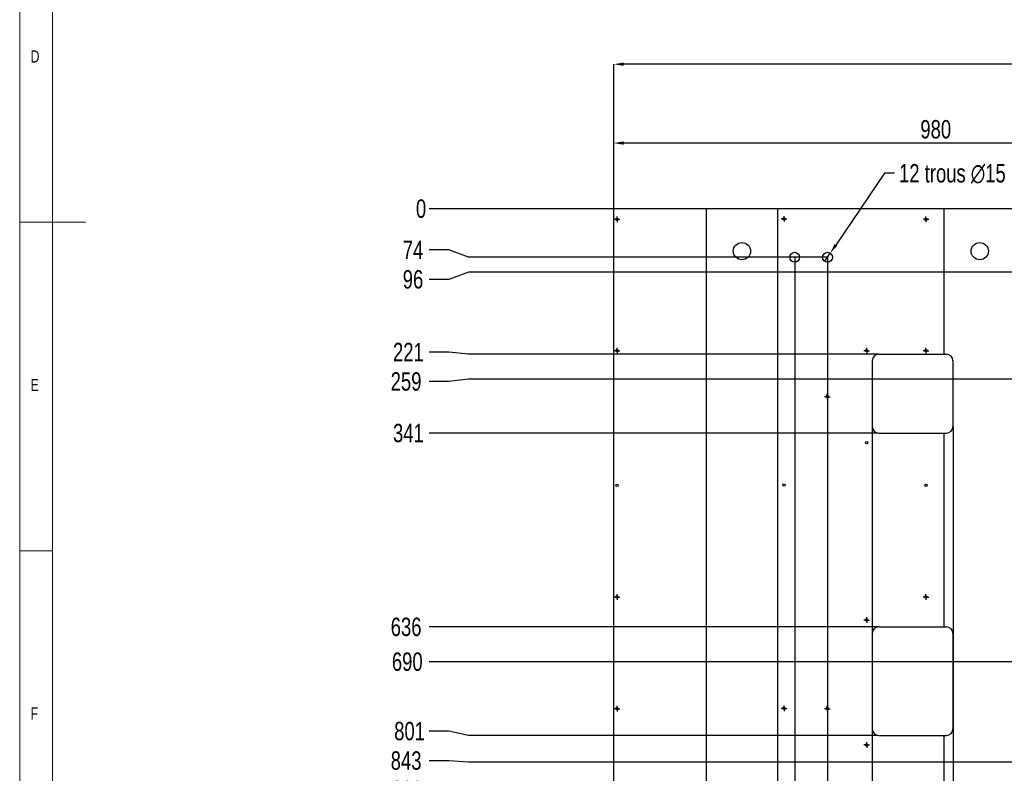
# Model space of a CAD drawing. Header units: millimetres. Extents: x 5 to 589, y 5 to 415.
# Tile 2 of 13: x 5 to 155, y 126 to 241. Entities that reach past the tile are written whole.
import ezdxf

# ---------------------------------------------------------------- set-up
doc = ezdxf.new("R2010")
doc.units = ezdxf.units.MM
doc.header["$PDSIZE"] = -1
doc.linetypes.add('CENTERX2', pattern=[20.32, 12.7, -2.54, 2.54, -2.54])
for name, color, linetype in [('COTES', 1, 'Continuous'), ('GRAVURES', 9, 'Continuous'), ('NOTES', 6, 'Continuous'), ('TRAIT-MIXTES', 3, 'CENTERX2')]:
    doc.layers.add(name, color=color, linetype=linetype)
doc.layers.add('TRAIT-FORT', color=4, linetype='Continuous', lineweight=25)
doc.styles.add('SLDTEXTSTYLE0', font='TXT', dxfattribs={"width": 0.75})
doc.dimstyles.new('SLDDIMSTYLE0', dxfattribs={"dimtxt": 2.8, "dimasz": 0.266667, "dimexe": 0, "dimexo": 0.0625, "dimgap": 0.7, "dimtad": 0, "dimtih": 1, "dimtoh": 1, "dimdec": 0, "dimlfac": 10, "dimrnd": 1e-09, "dimdsep": 46, "dimtxsty": 'SLDTEXTSTYLE0', "dimblk1": 'ORIGIN', "dimblk2": 'ORIGIN', "dimsah": 1, "dimcen": 0.09, "dimadec": 0, "dimazin": 2, "dimtfac": 1, "dimtdec": 0, "dimtofl": 0, "dimtmove": 0, "dimatfit": 3, "dimldrblk": 'ORIGIN', "dimfxl": 1, "dimfrac": 2, "dimtolj": 1, "dimtzin": 12, "dimarcsym": 0})
doc.dimstyles.new('SLDDIMSTYLE1', dxfattribs={"dimtxt": 2.8, "dimasz": 1.5, "dimexe": 0, "dimexo": 0.0625, "dimgap": 0.7, "dimtad": 0, "dimtih": 1, "dimtoh": 1, "dimdec": 0, "dimlfac": 10, "dimrnd": 1e-09, "dimzin": 12, "dimdsep": 46, "dimtxsty": 'SLDTEXTSTYLE0', "dimsah": 1, "dimcen": 0.09, "dimadec": 0, "dimazin": 3, "dimtfac": 1, "dimtdec": 0, "dimtofl": 0, "dimtmove": 0, "dimatfit": 3, "dimfxl": 1, "dimfrac": 2, "dimtolj": 1, "dimtzin": 12, "dimarcsym": 0})
doc.dimstyles.new('SLDDIMSTYLE2', dxfattribs={"dimtxt": 2.8, "dimasz": 1.5, "dimexe": 0, "dimexo": 0.0625, "dimgap": 0.7, "dimtad": 1, "dimdec": 0, "dimlfac": 10, "dimrnd": 1e-09, "dimzin": 12, "dimdsep": 46, "dimtxsty": 'SLDTEXTSTYLE0', "dimsah": 1, "dimcen": 0.09, "dimadec": 0, "dimazin": 3, "dimtfac": 1, "dimtdec": 0, "dimtofl": 0, "dimtmove": 0, "dimatfit": 3, "dimfxl": 1, "dimfrac": 2, "dimtolj": 1, "dimtzin": 12, "dimarcsym": 0})
doc.dimstyles.new('SLDDIMSTYLE3', dxfattribs={"dimtxt": 2.8, "dimasz": 1.5, "dimexe": 0, "dimexo": 0.0625, "dimgap": 0.7, "dimtad": 0, "dimtih": 1, "dimtoh": 1, "dimdec": 0, "dimlfac": 10, "dimrnd": 1e-09, "dimzin": 12, "dimdsep": 46, "dimtxsty": 'SLDTEXTSTYLE0', "dimblk1": 'NONE', "dimsah": 1, "dimcen": 0, "dimadec": 0, "dimazin": 3, "dimtfac": 1, "dimtdec": 0, "dimtmove": 0, "dimatfit": 3, "dimldrblk": 'NONE', "dimfxl": 1, "dimfrac": 2, "dimtolj": 1, "dimtzin": 12, "dimarcsym": 0})

# ---------------------------------------------------------------- blocks, each defined once
blk = doc.blocks.new('_D_1')
at = {"layer": 'COTES', "color": 0, "lineweight": -2, "transparency": 16777216}
blk.add_line((122.95, 204.62), (122.95, 87.85), dxfattribs=at)
at = {"layer": 'Defpoints', "color": 0, "transparency": 16777216}
for p in [(122.95, 204.68), (95.42, 102.06), (122.95, 87.85)]:
    blk.add_point(p, dxfattribs=at)
at = {"layer": 'COTES', "color": 0, "transparency": 16777216, "insert": (122.95, 84.35), "char_height": 2.8, "attachment_point": 5, "rotation": 90, "style": 'SLDTEXTSTYLE0'}
blk.add_mtext('\\A1;275', dxfattribs=at)
blk = doc.blocks.new('_D_2')
at = {"layer": 'COTES', "color": 0, "lineweight": -2, "transparency": 16777216}
blk.add_line((127.95, 204.62), (127.95, 87.85), dxfattribs=at)
at = {"layer": 'Defpoints', "color": 0, "transparency": 16777216}
for p in [(127.95, 204.68), (95.42, 102.06), (127.95, 87.85)]:
    blk.add_point(p, dxfattribs=at)
at = {"layer": 'COTES', "color": 0, "transparency": 16777216, "insert": (127.95, 84.35), "char_height": 2.8, "attachment_point": 5, "rotation": 90, "style": 'SLDTEXTSTYLE0'}
blk.add_mtext('\\A1;325', dxfattribs=at)
blk = doc.blocks.new('_D_3')
at = {"layer": 'COTES', "color": 0, "lineweight": -2, "transparency": 16777216}
blk.add_line((134.75, 178.85), (134.75, 87.85), dxfattribs=at)
at = {"layer": 'Defpoints', "color": 0, "transparency": 16777216}
for p in [(134.75, 178.91), (95.42, 102.06), (134.75, 87.85)]:
    blk.add_point(p, dxfattribs=at)
at = {"layer": 'COTES', "color": 0, "transparency": 16777216, "insert": (134.75, 84.35), "char_height": 2.8, "attachment_point": 5, "rotation": 90, "style": 'SLDTEXTSTYLE0'}
blk.add_mtext('\\A1;393', dxfattribs=at)
blk = doc.blocks.new('_D_4')
at = {"layer": 'COTES', "color": 0, "lineweight": -2, "transparency": 16777216}
blk.add_line((147.05, 178.85), (147.05, 87.85), dxfattribs=at)
at = {"layer": 'Defpoints', "color": 0, "transparency": 16777216}
for p in [(147.05, 178.91), (95.42, 102.06), (147.05, 87.85)]:
    blk.add_point(p, dxfattribs=at)
at = {"layer": 'COTES', "color": 0, "transparency": 16777216, "insert": (147.05, 84.7), "char_height": 2.8, "attachment_point": 5, "rotation": 90, "style": 'SLDTEXTSTYLE0'}
blk.add_mtext('\\A1;516', dxfattribs=at)
blk = doc.blocks.new('_D_8')
at = {"layer": 'COTES', "color": 0, "lineweight": -2, "transparency": 16777216}
blk.add_line((371.85, 187.05), (371.85, 87.85), dxfattribs=at)
at = {"layer": 'Defpoints', "color": 0, "transparency": 16777216}
for p in [(371.85, 187.11), (95.42, 102.06), (371.85, 87.85)]:
    blk.add_point(p, dxfattribs=at)
at = {"layer": 'COTES', "color": 0, "transparency": 16777216, "insert": (371.85, 83.3), "char_height": 2.8, "attachment_point": 5, "rotation": 90, "style": 'SLDTEXTSTYLE0'}
blk.add_mtext('\\A1;2764', dxfattribs=at)
blk = doc.blocks.new('_D_9')
at = {"layer": 'COTES', "color": 0, "lineweight": -2, "transparency": 16777216}
blk.add_line((378.85, 187.05), (378.85, 87.85), dxfattribs=at)
at = {"layer": 'Defpoints', "color": 0, "transparency": 16777216}
for p in [(378.85, 187.11), (95.42, 102.06), (378.85, 87.85)]:
    blk.add_point(p, dxfattribs=at)
at = {"layer": 'COTES', "color": 0, "transparency": 16777216, "insert": (378.85, 83.3), "char_height": 2.8, "attachment_point": 5, "rotation": 90, "style": 'SLDTEXTSTYLE0'}
blk.add_mtext('\\A1;2834', dxfattribs=at)
blk = doc.blocks.new('_D_10')
at = {"layer": 'COTES', "color": 0, "lineweight": -2, "transparency": 16777216}
for p, q in [((388.45, 184.55), (388.45, 93.85)), ((388.45, 93.85), (384.21, 90.85)), ((384.21, 90.85), (384.21, 87.85))]:
    blk.add_line(p, q, dxfattribs=at)
at = {"layer": 'Defpoints', "color": 0, "transparency": 16777216}
for p in [(388.45, 184.61), (95.42, 102.06), (384.21, 87.85)]:
    blk.add_point(p, dxfattribs=at)
at = {"layer": 'COTES', "color": 0, "transparency": 16777216, "insert": (384.21, 83.47), "char_height": 2.8, "attachment_point": 5, "rotation": 90, "style": 'SLDTEXTSTYLE0'}
blk.add_mtext('\\A1;2930', dxfattribs=at)
blk = doc.blocks.new('_D_11')
at = {"layer": 'COTES', "color": 0, "lineweight": -2, "transparency": 16777216}
for p, q in [((389.45, 130.55), (389.45, 93.85)), ((389.45, 93.85), (388.7, 90.85)), ((388.7, 90.85), (388.7, 87.85))]:
    blk.add_line(p, q, dxfattribs=at)
at = {"layer": 'Defpoints', "color": 0, "transparency": 16777216}
for p in [(389.45, 130.61), (95.42, 102.06), (388.7, 87.85)]:
    blk.add_point(p, dxfattribs=at)
at = {"layer": 'COTES', "color": 0, "transparency": 16777216, "insert": (388.7, 83.47), "char_height": 2.8, "attachment_point": 5, "rotation": 90, "style": 'SLDTEXTSTYLE0'}
blk.add_mtext('\\A1;2940', dxfattribs=at)
blk = doc.blocks.new('_D_12')
at = {"layer": 'COTES', "color": 0, "lineweight": -2, "transparency": 16777216}
for p, q in [((390.95, 192.35), (390.95, 93.85)), ((390.95, 93.85), (393.19, 90.85)), ((393.19, 90.85), (393.19, 87.85))]:
    blk.add_line(p, q, dxfattribs=at)
at = {"layer": 'Defpoints', "color": 0, "transparency": 16777216}
for p in [(390.95, 192.41), (95.42, 102.06), (393.19, 87.85)]:
    blk.add_point(p, dxfattribs=at)
at = {"layer": 'COTES', "color": 0, "transparency": 16777216, "insert": (393.19, 83.3), "char_height": 2.8, "attachment_point": 5, "rotation": 90, "style": 'SLDTEXTSTYLE0'}
blk.add_mtext('\\A1;2955', dxfattribs=at)
blk = doc.blocks.new('_D_13')
at = {"layer": 'COTES', "color": 0, "lineweight": -2, "transparency": 16777216}
for p, q in [((393.45, 184.55), (393.45, 93.85)), ((393.45, 93.85), (397.68, 90.85)), ((397.68, 90.85), (397.68, 87.85))]:
    blk.add_line(p, q, dxfattribs=at)
at = {"layer": 'Defpoints', "color": 0, "transparency": 16777216}
for p in [(393.45, 184.61), (95.42, 102.06), (397.68, 87.85)]:
    blk.add_point(p, dxfattribs=at)
at = {"layer": 'COTES', "color": 0, "transparency": 16777216, "insert": (397.68, 83.47), "char_height": 2.8, "attachment_point": 5, "rotation": 90, "style": 'SLDTEXTSTYLE0'}
blk.add_mtext('\\A1;2980', dxfattribs=at)
blk = doc.blocks.new('_D_14')
at = {"layer": 'COTES', "color": 0, "lineweight": -2, "transparency": 16777216}
blk.add_line((404.35, 142.55), (404.35, 87.85), dxfattribs=at)
at = {"layer": 'Defpoints', "color": 0, "transparency": 16777216}
for p in [(404.35, 142.61), (95.42, 102.06), (404.35, 87.85)]:
    blk.add_point(p, dxfattribs=at)
at = {"layer": 'COTES', "color": 0, "transparency": 16777216, "insert": (404.35, 83.47), "char_height": 2.8, "attachment_point": 5, "rotation": 90, "style": 'SLDTEXTSTYLE0'}
blk.add_mtext('\\A1;3089', dxfattribs=at)
blk = doc.blocks.new('_D_17')
at = {"layer": 'COTES', "color": 0, "lineweight": -2, "transparency": 16777216}
blk.add_line((427.25, 189.85), (427.25, 87.85), dxfattribs=at)
at = {"layer": 'Defpoints', "color": 0, "transparency": 16777216}
for p in [(427.25, 189.91), (95.42, 102.06), (427.25, 87.85)]:
    blk.add_point(p, dxfattribs=at)
at = {"layer": 'COTES', "color": 0, "transparency": 16777216, "insert": (427.25, 83.65), "char_height": 2.8, "attachment_point": 5, "rotation": 90, "style": 'SLDTEXTSTYLE0'}
blk.add_mtext('\\A1;3318', dxfattribs=at)
blk = doc.blocks.new('_D_20')
at = {"layer": 'COTES', "color": 0, "lineweight": -2, "transparency": 16777216}
for p, q in [((451.95, 184.55), (451.95, 93.85)), ((451.95, 93.85), (452.86, 90.85)), ((452.86, 90.85), (452.86, 87.85))]:
    blk.add_line(p, q, dxfattribs=at)
at = {"layer": 'Defpoints', "color": 0, "transparency": 16777216}
for p in [(451.95, 184.61), (95.42, 102.06), (452.86, 87.85)]:
    blk.add_point(p, dxfattribs=at)
at = {"layer": 'COTES', "color": 0, "transparency": 16777216, "insert": (452.86, 83.3), "char_height": 2.8, "attachment_point": 5, "rotation": 90, "style": 'SLDTEXTSTYLE0'}
blk.add_mtext('\\A1;3565', dxfattribs=at)
blk = doc.blocks.new('_D_22')
at = {"layer": 'COTES', "color": 0, "lineweight": -2, "transparency": 16777216}
for p, q in [((456.95, 184.55), (456.95, 93.85)), ((456.95, 93.85), (461.84, 90.85)), ((461.84, 90.85), (461.84, 87.85))]:
    blk.add_line(p, q, dxfattribs=at)
at = {"layer": 'Defpoints', "color": 0, "transparency": 16777216}
for p in [(456.95, 184.61), (95.42, 102.06), (461.84, 87.85)]:
    blk.add_point(p, dxfattribs=at)
at = {"layer": 'COTES', "color": 0, "transparency": 16777216, "insert": (461.84, 83.65), "char_height": 2.8, "attachment_point": 5, "rotation": 90, "style": 'SLDTEXTSTYLE0'}
blk.add_mtext('\\A1;3615', dxfattribs=at)
blk = doc.blocks.new('_D_23')
at = {"layer": 'COTES', "color": 0, "lineweight": -2, "transparency": 16777216}
for p, q in [((459.42, 187), (459.42, 93.85)), ((459.42, 93.85), (466.33, 90.85)), ((466.33, 90.85), (466.33, 87.85))]:
    blk.add_line(p, q, dxfattribs=at)
at = {"layer": 'Defpoints', "color": 0, "transparency": 16777216}
for p in [(459.42, 187.06), (95.42, 102.06), (466.33, 87.85)]:
    blk.add_point(p, dxfattribs=at)
at = {"layer": 'COTES', "color": 0, "transparency": 16777216, "insert": (466.33, 83.47), "char_height": 2.8, "attachment_point": 5, "rotation": 90, "style": 'SLDTEXTSTYLE0'}
blk.add_mtext('\\A1;3640', dxfattribs=at)
blk = doc.blocks.new('_D_24')
at = {"layer": 'COTES', "color": 0, "lineweight": -2, "transparency": 16777216}
for p, q in [((464.52, 187), (464.52, 93.85)), ((464.52, 93.85), (470.82, 90.85)), ((470.82, 90.85), (470.82, 87.85))]:
    blk.add_line(p, q, dxfattribs=at)
at = {"layer": 'Defpoints', "color": 0, "transparency": 16777216}
for p in [(464.52, 187.06), (95.42, 102.06), (470.82, 87.85)]:
    blk.add_point(p, dxfattribs=at)
at = {"layer": 'COTES', "color": 0, "transparency": 16777216, "insert": (470.82, 83.65), "char_height": 2.8, "attachment_point": 5, "rotation": 90, "style": 'SLDTEXTSTYLE0'}
blk.add_mtext('\\A1;3691', dxfattribs=at)
blk = doc.blocks.new('_D_26')
at = {"layer": 'COTES', "color": 0, "lineweight": -2, "transparency": 16777216}
blk.add_line((489.65, 190.8), (489.65, 87.85), dxfattribs=at)
at = {"layer": 'Defpoints', "color": 0, "transparency": 16777216}
for p in [(489.65, 190.86), (95.42, 102.06), (489.65, 87.85)]:
    blk.add_point(p, dxfattribs=at)
at = {"layer": 'COTES', "color": 0, "transparency": 16777216, "insert": (489.65, 83.3), "char_height": 2.8, "attachment_point": 5, "rotation": 90, "style": 'SLDTEXTSTYLE0'}
blk.add_mtext('\\A1;3942', dxfattribs=at)
blk = doc.blocks.new('_D_28')
at = {"layer": 'COTES', "color": 0, "lineweight": -2, "transparency": 16777216}
blk.add_line((95.36, 212.06), (67.31, 212.06), dxfattribs=at)
at = {"layer": 'Defpoints', "color": 0, "transparency": 16777216}
for p in [(67.31, 212.06), (95.42, 212.06), (95.42, 212.06)]:
    blk.add_point(p, dxfattribs=at)
at = {"layer": 'COTES', "color": 0, "transparency": 16777216, "insert": (66.09, 212.06), "char_height": 2.8, "attachment_point": 5, "style": 'SLDTEXTSTYLE0'}
blk.add_mtext('\\A1;0', dxfattribs=at)
blk = doc.blocks.new('_Origin')
at = {"color": 0, "linetype": 'ByBlock', "lineweight": -2}
blk.add_line((0, 0), (-1, 0), dxfattribs=at)
blk.add_circle((0, 0), 0.5, dxfattribs=at)
blk = doc.blocks.new('_D_29')
at = {"layer": 'COTES', "color": 0, "lineweight": -2, "transparency": 16777216}
for p, q in [((70.31, 205.79), (67.31, 205.79)), ((73.31, 204.68), (70.31, 205.79)), ((127.88, 204.68), (73.31, 204.68))]:
    blk.add_line(p, q, dxfattribs=at)
at = {"layer": 'Defpoints', "color": 0, "transparency": 16777216}
for p in [(95.42, 212.06), (67.31, 205.79), (127.95, 204.68)]:
    blk.add_point(p, dxfattribs=at)
at = {"layer": 'COTES', "color": 0, "transparency": 16777216, "insert": (64.86, 205.79), "char_height": 2.8, "attachment_point": 5, "style": 'SLDTEXTSTYLE0'}
blk.add_mtext('\\A1;74', dxfattribs=at)
blk = doc.blocks.new('_D_30')
at = {"layer": 'COTES', "color": 0, "lineweight": -2, "transparency": 16777216}
for p, q in [((73.31, 202.41), (70.31, 201.3)), ((377.78, 202.41), (73.31, 202.41)), ((70.31, 201.3), (67.31, 201.3))]:
    blk.add_line(p, q, dxfattribs=at)
at = {"layer": 'Defpoints', "color": 0, "transparency": 16777216}
for p in [(95.42, 212.06), (377.85, 202.41), (67.31, 201.3)]:
    blk.add_point(p, dxfattribs=at)
at = {"layer": 'COTES', "color": 0, "transparency": 16777216, "insert": (64.86, 201.3), "char_height": 2.8, "attachment_point": 5, "style": 'SLDTEXTSTYLE0'}
blk.add_mtext('\\A1;96', dxfattribs=at)
blk = doc.blocks.new('_D_31')
at = {"layer": 'COTES', "color": 0, "lineweight": -2, "transparency": 16777216}
for p, q in [((70.31, 190.25), (67.31, 190.25)), ((73.31, 189.91), (70.31, 190.25)), ((135.68, 189.91), (73.31, 189.91))]:
    blk.add_line(p, q, dxfattribs=at)
at = {"layer": 'Defpoints', "color": 0, "transparency": 16777216}
for p in [(95.42, 212.06), (67.31, 190.25), (135.75, 189.91)]:
    blk.add_point(p, dxfattribs=at)
at = {"layer": 'COTES', "color": 0, "transparency": 16777216, "insert": (64.16, 190.25), "char_height": 2.8, "attachment_point": 5, "style": 'SLDTEXTSTYLE0'}
blk.add_mtext('\\A1;221', dxfattribs=at)
blk = doc.blocks.new('_D_32')
at = {"layer": 'COTES', "color": 0, "lineweight": -2, "transparency": 16777216}
for p, q in [((73.31, 186.11), (70.31, 185.76)), ((372.78, 186.11), (73.31, 186.11)), ((70.31, 185.76), (67.31, 185.76))]:
    blk.add_line(p, q, dxfattribs=at)
at = {"layer": 'Defpoints', "color": 0, "transparency": 16777216}
for p in [(95.42, 212.06), (372.85, 186.11), (67.31, 185.76)]:
    blk.add_point(p, dxfattribs=at)
at = {"layer": 'COTES', "color": 0, "transparency": 16777216, "insert": (63.81, 185.76), "char_height": 2.8, "attachment_point": 5, "style": 'SLDTEXTSTYLE0'}
blk.add_mtext('\\A1;259', dxfattribs=at)
blk = doc.blocks.new('_D_33')
at = {"layer": 'COTES', "color": 0, "lineweight": -2, "transparency": 16777216}
blk.add_line((135.68, 177.91), (67.31, 177.91), dxfattribs=at)
at = {"layer": 'Defpoints', "color": 0, "transparency": 16777216}
for p in [(95.42, 212.06), (67.31, 177.91), (135.75, 177.91)]:
    blk.add_point(p, dxfattribs=at)
at = {"layer": 'COTES', "color": 0, "transparency": 16777216, "insert": (64.16, 177.91), "char_height": 2.8, "attachment_point": 5, "style": 'SLDTEXTSTYLE0'}
blk.add_mtext('\\A1;341', dxfattribs=at)
blk = doc.blocks.new('_D_34')
at = {"layer": 'COTES', "color": 0, "lineweight": -2, "transparency": 16777216}
blk.add_line((135.68, 148.41), (67.31, 148.41), dxfattribs=at)
at = {"layer": 'Defpoints', "color": 0, "transparency": 16777216}
for p in [(95.42, 212.06), (67.31, 148.41), (135.75, 148.41)]:
    blk.add_point(p, dxfattribs=at)
at = {"layer": 'COTES', "color": 0, "transparency": 16777216, "insert": (63.81, 148.41), "char_height": 2.8, "attachment_point": 5, "style": 'SLDTEXTSTYLE0'}
blk.add_mtext('\\A1;636', dxfattribs=at)
blk = doc.blocks.new('_D_35')
at = {"layer": 'COTES', "color": 0, "lineweight": -2, "transparency": 16777216}
blk.add_line((216.38, 143.11), (67.31, 143.11), dxfattribs=at)
at = {"layer": 'Defpoints', "color": 0, "transparency": 16777216}
for p in [(95.42, 212.06), (67.31, 143.11), (216.45, 143.11)]:
    blk.add_point(p, dxfattribs=at)
at = {"layer": 'COTES', "color": 0, "transparency": 16777216, "insert": (63.99, 143.11), "char_height": 2.8, "attachment_point": 5, "style": 'SLDTEXTSTYLE0'}
blk.add_mtext('\\A1;690', dxfattribs=at)
blk = doc.blocks.new('_D_36')
at = {"layer": 'COTES', "color": 0, "lineweight": -2, "transparency": 16777216}
for p, q in [((70.31, 132.55), (67.31, 132.55)), ((73.31, 131.91), (70.31, 132.55)), ((135.68, 131.91), (73.31, 131.91))]:
    blk.add_line(p, q, dxfattribs=at)
at = {"layer": 'Defpoints', "color": 0, "transparency": 16777216}
for p in [(95.42, 212.06), (67.31, 132.55), (135.75, 131.91)]:
    blk.add_point(p, dxfattribs=at)
at = {"layer": 'COTES', "color": 0, "transparency": 16777216, "insert": (64.34, 132.55), "char_height": 2.8, "attachment_point": 5, "style": 'SLDTEXTSTYLE0'}
blk.add_mtext('\\A1;801', dxfattribs=at)
blk = doc.blocks.new('_D_37')
at = {"layer": 'COTES', "color": 0, "lineweight": -2, "transparency": 16777216}
for p, q in [((70.31, 128.06), (67.31, 128.06)), ((73.31, 127.81), (70.31, 128.06)), ((364.98, 127.81), (73.31, 127.81))]:
    blk.add_line(p, q, dxfattribs=at)
at = {"layer": 'Defpoints', "color": 0, "transparency": 16777216}
for p in [(95.42, 212.06), (67.31, 128.06), (365.05, 127.81)]:
    blk.add_point(p, dxfattribs=at)
at = {"layer": 'COTES', "color": 0, "transparency": 16777216, "insert": (63.81, 128.06), "char_height": 2.8, "attachment_point": 5, "style": 'SLDTEXTSTYLE0'}
blk.add_mtext('\\A1;843', dxfattribs=at)
blk = doc.blocks.new('_D_38')
at = {"layer": 'COTES', "color": 0, "lineweight": -2, "transparency": 16777216}
for p, q in [((70.31, 123.57), (67.31, 123.57)), ((73.31, 123.11), (70.31, 123.57)), ((216.38, 123.11), (73.31, 123.11))]:
    blk.add_line(p, q, dxfattribs=at)
at = {"layer": 'Defpoints', "color": 0, "transparency": 16777216}
for p in [(95.42, 212.06), (67.31, 123.57), (216.45, 123.11)]:
    blk.add_point(p, dxfattribs=at)
at = {"layer": 'COTES', "color": 0, "transparency": 16777216, "insert": (63.99, 123.57), "char_height": 2.8, "attachment_point": 5, "style": 'SLDTEXTSTYLE0'}
blk.add_mtext('\\A1;890', dxfattribs=at)
blk = doc.blocks.new('_D_39')
at = {"layer": 'COTES', "color": 0, "lineweight": -2, "transparency": 16777216}
for p, q in [((70.31, 119.08), (67.31, 119.08)), ((73.31, 115.61), (70.31, 119.08)), ((391.88, 115.61), (73.31, 115.61))]:
    blk.add_line(p, q, dxfattribs=at)
at = {"layer": 'Defpoints', "color": 0, "transparency": 16777216}
for p in [(95.42, 212.06), (67.31, 119.08), (391.95, 115.61)]:
    blk.add_point(p, dxfattribs=at)
at = {"layer": 'COTES', "color": 0, "transparency": 16777216, "insert": (63.81, 119.08), "char_height": 2.8, "attachment_point": 5, "style": 'SLDTEXTSTYLE0'}
blk.add_mtext('\\A1;964', dxfattribs=at)
blk = doc.blocks.new('_D_40')
at = {"layer": 'COTES', "color": 0, "lineweight": -2, "transparency": 16777216}
for p, q in [((70.31, 114.59), (67.31, 114.59)), ((73.31, 111.34), (70.31, 114.59)), ((127.88, 111.34), (73.31, 111.34))]:
    blk.add_line(p, q, dxfattribs=at)
at = {"layer": 'Defpoints', "color": 0, "transparency": 16777216}
for p in [(95.42, 212.06), (67.31, 114.59), (127.95, 111.34)]:
    blk.add_point(p, dxfattribs=at)
at = {"layer": 'COTES', "color": 0, "transparency": 16777216, "insert": (63.46, 114.59), "char_height": 2.8, "attachment_point": 5, "style": 'SLDTEXTSTYLE0'}
blk.add_mtext('\\A1;1007', dxfattribs=at)
blk = doc.blocks.new('_D_41')
at = {"layer": 'COTES', "color": 0, "lineweight": -2, "transparency": 16777216}
for p, q in [((70.31, 110.1), (67.31, 110.1)), ((73.31, 109.31), (70.31, 110.1)), ((364.98, 109.31), (73.31, 109.31))]:
    blk.add_line(p, q, dxfattribs=at)
at = {"layer": 'Defpoints', "color": 0, "transparency": 16777216}
for p in [(95.42, 212.06), (67.31, 110.1), (365.05, 109.31)]:
    blk.add_point(p, dxfattribs=at)
at = {"layer": 'COTES', "color": 0, "transparency": 16777216, "insert": (63.29, 110.1), "char_height": 2.8, "attachment_point": 5, "style": 'SLDTEXTSTYLE0'}
blk.add_mtext('\\A1;1027', dxfattribs=at)
blk = doc.blocks.new('_D_42')
at = {"layer": 'COTES', "color": 0, "lineweight": -2, "transparency": 16777216}
blk.add_line((391.88, 105.61), (67.31, 105.61), dxfattribs=at)
at = {"layer": 'Defpoints', "color": 0, "transparency": 16777216}
for p in [(95.42, 212.06), (67.31, 105.61), (391.95, 105.61)]:
    blk.add_point(p, dxfattribs=at)
at = {"layer": 'COTES', "color": 0, "transparency": 16777216, "insert": (63.29, 105.61), "char_height": 2.8, "attachment_point": 5, "style": 'SLDTEXTSTYLE0'}
blk.add_mtext('\\A1;1064', dxfattribs=at)
blk = doc.blocks.new('_D_59')
at = {"layer": 'COTES', "color": 0, "lineweight": -2, "transparency": 16777216}
for p, q in [((95.42, 212.12), (95.42, 222.06)), ((191.92, 222.06), (96.92, 222.06)), ((193.42, 212.12), (193.42, 222.06))]:
    blk.add_line(p, q, dxfattribs=at)
at = {"layer": 'COTES', "color": 0, "transparency": 16777216}
for points in [[(96.92, 222.31), (96.92, 221.81), (95.42, 222.06)], [(191.92, 222.31), (191.92, 221.81), (193.42, 222.06)]]:
    blk.add_solid(points, dxfattribs=at)
at = {"layer": 'Defpoints', "color": 0, "transparency": 16777216}
for p in [(95.42, 222.06), (95.42, 212.06), (193.42, 212.06)]:
    blk.add_point(p, dxfattribs=at)
at = {"layer": 'COTES', "color": 0, "transparency": 16777216, "insert": (144.42, 225.56), "char_height": 2.8, "attachment_point": 2, "style": 'SLDTEXTSTYLE0'}
blk.add_mtext('\\A1;980', dxfattribs=at)
blk = doc.blocks.new('_D_63')
at = {"layer": 'COTES', "color": 0, "lineweight": -2, "transparency": 16777216}
for p, q in [((95.42, 212.12), (95.42, 234.06)), ((511.92, 234.06), (96.92, 234.06)), ((513.42, 212.12), (513.42, 234.06))]:
    blk.add_line(p, q, dxfattribs=at)
at = {"layer": 'COTES', "color": 0, "transparency": 16777216}
for points in [[(96.92, 234.31), (96.92, 233.81), (95.42, 234.06)], [(511.92, 234.31), (511.92, 233.81), (513.42, 234.06)]]:
    blk.add_solid(points, dxfattribs=at)
at = {"layer": 'Defpoints', "color": 0, "transparency": 16777216}
for p in [(95.42, 234.06), (95.42, 212.06), (513.42, 212.06)]:
    blk.add_point(p, dxfattribs=at)
at = {"layer": 'COTES', "color": 0, "transparency": 16777216, "insert": (298.92, 237.56), "char_height": 2.8, "attachment_point": 2, "style": 'SLDTEXTSTYLE0'}
blk.add_mtext('\\A1;4180', dxfattribs=at)
blk = doc.blocks.new('_D_64')
at = {"layer": 'COTES', "color": 0, "lineweight": -2, "transparency": 16777216}
for p, q in [((136.64, 217.46), (129.21, 206.54)), ((138.14, 217.46), (136.64, 217.46)), ((127.52, 204.06), (128.37, 205.3))]:
    blk.add_line(p, q, dxfattribs=at)
at = {"layer": 'COTES', "color": 0, "transparency": 16777216}
blk.add_solid([(129, 206.68), (129.42, 206.4), (128.37, 205.3)], dxfattribs=at)
at = {"layer": 'Defpoints', "color": 0, "transparency": 16777216}
for p in [(127.52, 204.06), (128.37, 205.3)]:
    blk.add_point(p, dxfattribs=at)
at = {"layer": 'COTES', "color": 0, "transparency": 16777216, "insert": (138.84, 218.86), "char_height": 2.8, "attachment_point": 1, "style": 'SLDTEXTSTYLE0'}
blk.add_mtext('\\A1;12 trous ∅15', dxfattribs=at)
blk = doc.blocks.new('_None')
blk = doc.blocks.new('SW_CENTERMARKSYMBOL_85')
at = {"layer": 'TRAIT-MIXTES', "color": 0}
for p, q in [((-0.25, 0), (-0.43, 0)), ((0, 0), (-0.25, 0)), ((0, 0.25), (0, 0.43)), ((0, 0), (0, 0.25)), ((0, 0), (0, -0.25)), ((0, 0), (0.25, 0)), ((0.25, 0), (0.43, 0)), ((0, -0.25), (0, -0.43))]:
    blk.add_line(p, q, dxfattribs=at)
blk = doc.blocks.new('SW_CENTERMARKSYMBOL_86')
at = {"layer": 'TRAIT-MIXTES', "color": 0}
for p, q in [((-0.25, 0), (-0.43, 0)), ((0, 0), (-0.25, 0)), ((0, 0.25), (0, 0.43)), ((0, 0), (0, 0.25)), ((0, 0), (0, -0.25)), ((0, 0), (0.25, 0)), ((0.25, 0), (0.43, 0)), ((0, -0.25), (0, -0.43))]:
    blk.add_line(p, q, dxfattribs=at)
blk = doc.blocks.new('SW_CENTERMARKSYMBOL_87')
at = {"layer": 'TRAIT-MIXTES', "color": 0}
for p, q in [((-0.25, 0), (-0.43, 0)), ((0, 0), (-0.25, 0)), ((0, 0.25), (0, 0.43)), ((0, 0), (0, 0.25)), ((0, 0), (0, -0.25)), ((0, 0), (0.25, 0)), ((0.25, 0), (0.43, 0)), ((0, -0.25), (0, -0.43))]:
    blk.add_line(p, q, dxfattribs=at)
blk = doc.blocks.new('SW_CENTERMARKSYMBOL_88')
at = {"layer": 'TRAIT-MIXTES', "color": 0}
for p, q in [((-0.25, 0), (-0.43, 0)), ((0, 0), (-0.25, 0)), ((0, 0.25), (0, 0.43)), ((0, 0), (0, 0.25)), ((0, 0), (0, -0.25)), ((0, 0), (0.25, 0)), ((0.25, 0), (0.43, 0)), ((0, -0.25), (0, -0.43))]:
    blk.add_line(p, q, dxfattribs=at)
blk = doc.blocks.new('SW_CENTERMARKSYMBOL_89')
at = {"layer": 'TRAIT-MIXTES', "color": 0}
for p, q in [((-0.25, 0), (-0.43, 0)), ((0, 0), (-0.25, 0)), ((0, 0.25), (0, 0.43)), ((0, 0), (0, 0.25)), ((0, 0), (0, -0.25)), ((0, 0), (0.25, 0)), ((0.25, 0), (0.43, 0)), ((0, -0.25), (0, -0.43))]:
    blk.add_line(p, q, dxfattribs=at)
blk = doc.blocks.new('SW_CENTERMARKSYMBOL_90')
at = {"layer": 'TRAIT-MIXTES', "color": 0}
for p, q in [((-0.25, 0), (-0.43, 0)), ((0, 0), (-0.25, 0)), ((0, 0.25), (0, 0.43)), ((0, 0), (0, 0.25)), ((0, 0), (0, -0.25)), ((0, 0), (0.25, 0)), ((0.25, 0), (0.43, 0)), ((0, -0.25), (0, -0.43))]:
    blk.add_line(p, q, dxfattribs=at)
blk = doc.blocks.new('SW_CENTERMARKSYMBOL_91')
at = {"layer": 'TRAIT-MIXTES', "color": 0}
for p, q in [((-0.25, 0), (-0.43, 0)), ((0, 0), (-0.25, 0)), ((0, 0.25), (0, 0.43)), ((0, 0), (0, 0.25)), ((0, 0), (0, -0.25)), ((0, 0), (0.25, 0)), ((0.25, 0), (0.43, 0)), ((0, -0.25), (0, -0.43))]:
    blk.add_line(p, q, dxfattribs=at)
blk = doc.blocks.new('SW_CENTERMARKSYMBOL_94')
at = {"layer": 'TRAIT-MIXTES', "color": 0}
for p, q in [((-0.25, 0), (-0.43, 0)), ((0, 0), (-0.25, 0)), ((0, 0.25), (0, 0.43)), ((0, 0), (0, 0.25)), ((0, 0), (0, -0.25)), ((0, 0), (0.25, 0)), ((0.25, 0), (0.43, 0)), ((0, -0.25), (0, -0.43))]:
    blk.add_line(p, q, dxfattribs=at)
blk = doc.blocks.new('SW_CENTERMARKSYMBOL_95')
at = {"layer": 'TRAIT-MIXTES', "color": 0}
for p, q in [((-0.25, 0), (-0.43, 0)), ((0, 0), (-0.25, 0)), ((0, 0.25), (0, 0.43)), ((0, 0), (0, 0.25)), ((0, 0), (0, -0.25)), ((0, 0), (0.25, 0)), ((0.25, 0), (0.43, 0)), ((0, -0.25), (0, -0.43))]:
    blk.add_line(p, q, dxfattribs=at)
blk = doc.blocks.new('SW_CENTERMARKSYMBOL_97')
at = {"layer": 'TRAIT-MIXTES', "color": 0}
for p, q in [((-0.25, 0), (-0.43, 0)), ((0, 0), (-0.25, 0)), ((0, 0.25), (0, 0.43)), ((0, 0), (0, 0.25)), ((0, 0), (0, -0.25)), ((0, 0), (0.25, 0)), ((0.25, 0), (0.43, 0)), ((0, -0.25), (0, -0.43))]:
    blk.add_line(p, q, dxfattribs=at)
blk = doc.blocks.new('SW_CENTERMARKSYMBOL_98')
at = {"layer": 'TRAIT-MIXTES', "color": 0}
for p, q in [((-0.25, 0), (-0.43, 0)), ((0, 0), (-0.25, 0)), ((0, 0.25), (0, 0.43)), ((0, 0), (0, 0.25)), ((0, 0), (0, -0.25)), ((0, 0), (0.25, 0)), ((0.25, 0), (0.43, 0)), ((0, -0.25), (0, -0.43))]:
    blk.add_line(p, q, dxfattribs=at)
blk = doc.blocks.new('SW_CENTERMARKSYMBOL_99')
at = {"layer": 'TRAIT-MIXTES', "color": 0}
for p, q in [((-0.25, 0), (-0.43, 0)), ((0, 0), (-0.25, 0)), ((0, 0.25), (0, 0.43)), ((0, 0), (0, 0.25)), ((0, 0), (0, -0.25)), ((0, 0), (0.25, 0)), ((0.25, 0), (0.43, 0)), ((0, -0.25), (0, -0.43))]:
    blk.add_line(p, q, dxfattribs=at)
blk = doc.blocks.new('SW_CENTERMARKSYMBOL_108')
at = {"layer": 'TRAIT-MIXTES', "color": 0}
for p, q in [((-0.25, 0), (-0.43, 0)), ((0, 0), (-0.25, 0)), ((0, 0.25), (0, 0.43)), ((0, 0), (0, 0.25)), ((0, 0), (0, -0.25)), ((0, 0), (0.25, 0)), ((0.25, 0), (0.43, 0)), ((0, -0.25), (0, -0.43))]:
    blk.add_line(p, q, dxfattribs=at)
blk = doc.blocks.new('SW_CENTERMARKSYMBOL_109')
at = {"layer": 'TRAIT-MIXTES', "color": 0}
for p, q in [((-0.25, 0), (-0.43, 0)), ((0, 0), (-0.25, 0)), ((0, 0.25), (0, 0.43)), ((0, 0), (0, 0.25)), ((0, 0), (0, -0.25)), ((0, 0), (0.25, 0)), ((0.25, 0), (0.43, 0)), ((0, -0.25), (0, -0.43))]:
    blk.add_line(p, q, dxfattribs=at)

msp = doc.modelspace()

# ---------------------------------------------------------------- linework, layer by layer
at = {"lineweight": 18}
for p, q in [((5, 415), (5, 5)), ((10, 410), (10, 10)), ((5, 210), (15, 210)), ((10, 160), (5, 160))]:
    msp.add_line(p, q, dxfattribs=at)
at = {"layer": 'GRAVURES', "lineweight": 25}
for p, q in [((109.545, 102.059), (109.545, 212.059)), ((120.36, 212.059), (120.36, 102.059)), ((145.723, 189.909), (145.723, 212.059)), ((145.723, 148.409), (145.723, 177.909)), ((145.723, 102.059), (145.723, 131.909))]:
    msp.add_line(p, q, dxfattribs=at)
for centre in [(114.921, 205.609), (151.121, 205.609)]:
    msp.add_circle(centre, 1.31, dxfattribs=at)
at = {"layer": 'TRAIT-FORT', "lineweight": 25}
for p, q in [((95.421, 102.059), (95.421, 212.059)), ((109.545, 212.059), (95.421, 212.059)), ((120.36, 212.059), (109.545, 212.059)), ((145.723, 212.059), (120.36, 212.059)), ((156.581, 212.059), (145.723, 212.059)), ((134.746, 188.909), (134.746, 178.909)), ((135.746, 189.909), (145.723, 189.909)), ((145.723, 189.909), (146.046, 189.909)), ((147.046, 188.909), (147.046, 178.909)), ((135.746, 177.909), (145.723, 177.909)), ((145.723, 177.909), (146.046, 177.909)), ((135.746, 148.409), (145.723, 148.409)), ((145.723, 148.409), (146.046, 148.409)), ((134.746, 147.409), (134.746, 132.909)), ((147.046, 147.409), (147.046, 132.909)), ((135.746, 131.909), (145.723, 131.909)), ((145.723, 131.909), (146.046, 131.909))]:
    msp.add_line(p, q, dxfattribs=at)
for centre, radius in [((95.921, 210.459), 0.18), ((121.341, 210.525), 0.18), ((142.921, 210.459), 0.18), ((122.946, 204.679), 0.75), ((127.946, 204.679), 0.75), ((95.921, 190.459), 0.18), ((133.921, 190.459), 0.18), ((142.921, 190.459), 0.18), ((127.921, 183.459), 0.18), ((133.921, 176.459), 0.18), ((95.921, 169.959), 0.18), ((121.341, 170.025), 0.18), ((142.921, 169.959), 0.18), ((95.921, 152.959), 0.18), ((142.921, 152.959), 0.18), ((133.921, 149.459), 0.18), ((95.921, 135.959), 0.18), ((121.341, 136.025), 0.18), ((127.921, 135.959), 0.18), ((133.921, 130.459), 0.18)]:
    msp.add_circle(centre, radius, dxfattribs=at)
for centre, start, end in [((135.746, 188.909), 90, 180), ((146.046, 188.909), 0, 90), ((135.746, 178.909), 180, 270), ((146.046, 178.909), 270, 0), ((135.746, 147.409), 90, 180), ((146.046, 147.409), 0, 90), ((135.746, 132.909), 180, 270), ((146.046, 132.909), 270, 0)]:
    msp.add_arc(centre, 1, start, end, dxfattribs=at)

# ---------------------------------------------------------------- block references
at = {"layer": 'TRAIT-MIXTES', "color": 3}
for name, p in [('SW_CENTERMARKSYMBOL_109', (95.921, 210.459)), ('SW_CENTERMARKSYMBOL_98', (121.341, 210.525)), ('SW_CENTERMARKSYMBOL_99', (142.921, 210.459)), ('SW_CENTERMARKSYMBOL_95', (95.921, 190.459)), ('SW_CENTERMARKSYMBOL_89', (133.921, 190.459)), ('SW_CENTERMARKSYMBOL_94', (142.921, 190.459)), ('SW_CENTERMARKSYMBOL_85', (127.921, 183.459)), ('SW_CENTERMARKSYMBOL_90', (95.921, 152.959)), ('SW_CENTERMARKSYMBOL_91', (142.921, 152.959)), ('SW_CENTERMARKSYMBOL_88', (133.921, 149.459)), ('SW_CENTERMARKSYMBOL_108', (95.921, 135.959)), ('SW_CENTERMARKSYMBOL_97', (121.341, 136.025)), ('SW_CENTERMARKSYMBOL_86', (127.921, 135.959)), ('SW_CENTERMARKSYMBOL_87', (133.921, 130.459))]:
    msp.add_blockref(name, p, dxfattribs=at)

# ---------------------------------------------------------------- texts
at = {"layer": 'NOTES', "char_height": 1.852, "attachment_point": 1, "style": 'SLDTEXTSTYLE0'}
for s, insert in [('D', (6.667, 236.168)), ('E', (6.667, 186.168)), ('F', (6.667, 136.168))]:
    msp.add_mtext(s, dxfattribs=dict(at, insert=insert))

# ---------------------------------------------------------------- dimensions: what is measured, and where the dimension line sits
at = {"layer": 'COTES'}
dim = msp.add_linear_dim(base=(95.421, 234.059), p1=(513.421, 212.059), p2=(95.421, 212.059), angle=0, dimstyle='SLDDIMSTYLE2', dxfattribs=at)
dim.commit()
dim.dimension.update_dxf_attribs({"geometry": '_D_63', "text_midpoint": (298.917, 234.059), "dimtype": 160})
dim = msp.add_linear_dim(base=(95.421, 222.059), p1=(193.421, 212.059), p2=(95.421, 212.059), dimstyle='SLDDIMSTYLE2', dxfattribs=at)
dim.commit()
dim.dimension.update_dxf_attribs({"geometry": '_D_59', "text_midpoint": (144.421, 222.059), "dimtype": 160})
dim = msp.add_diameter_dim_2p(p1=(127.524, 204.059), p2=(128.367, 205.299), text='12 trous <>', dimstyle='SLDDIMSTYLE3', dxfattribs=at)
dim.commit()
dim.dimension.update_dxf_attribs({"geometry": '_D_64', "text_midpoint": (150.385, 217.461), "dimtype": 163})
for feature_location, offset, dtype, origin, dimstyle, picture, middle in [((95.420809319, 212.058802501), (-28.108417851, 0), 0, (95.420809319, 212.058802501), 'SLDDIMSTYLE0', '_D_28', (66.087391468, 212.058802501)), ((365.045808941, 109.308802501), (-297.733417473, 0.789450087), 0, (95.420809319, 212.058802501), 'SLDDIMSTYLE1', '_D_41', (63.287391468, 110.098252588)), ((391.945809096, 105.608802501), (-324.633417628, 0), 0, (95.420809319, 212.058802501), 'SLDDIMSTYLE1', '_D_42', (63.287391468, 105.608802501)), ((127.946, 111.339), (-60.633, 3.249), 0, (95.421, 212.059), 'SLDDIMSTYLE1', '_D_40', (63.462, 114.588)), ((372.845808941, 186.108802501), (-305.533417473, -0.344725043), 0, (95.420809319, 212.058802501), 'SLDDIMSTYLE1', '_D_32', (63.812391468, 185.764077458)), ((135.745809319, 148.408802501), (-68.433417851, 0), 0, (95.420809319, 212.058802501), 'SLDDIMSTYLE1', '_D_34', (63.812391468, 148.408802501)), ((365.045808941, 127.808802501), (-297.733417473, 0.247250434), 0, (95.420809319, 212.058802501), 'SLDDIMSTYLE1', '_D_37', (63.812391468, 128.056052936)), ((391.945809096, 115.608802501), (-324.633417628, 3.468350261), 0, (95.420809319, 212.058802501), 'SLDDIMSTYLE1', '_D_39', (63.812391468, 119.077152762)), ((216.445808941, 143.108802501), (-149.133417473, 0), 0, (95.420809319, 212.058802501), 'SLDDIMSTYLE1', '_D_35', (63.987391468, 143.108802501)), ((216.445808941, 123.108802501), (-149.133417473, 0.457800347), 0, (95.420809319, 212.058802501), 'SLDDIMSTYLE1', '_D_38', (63.987391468, 123.566602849)), ((135.745809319, 189.908802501), (-68.433417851, 0.344725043), 0, (95.420809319, 212.058802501), 'SLDDIMSTYLE1', '_D_31', (64.162391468, 190.253527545)), ((135.745809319, 177.908802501), (-68.433417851, 0), 0, (95.420809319, 212.058802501), 'SLDDIMSTYLE1', '_D_33', (64.162391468, 177.908802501)), ((135.745809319, 131.908802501), (-68.433417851, 0.636700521), 0, (95.420809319, 212.058802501), 'SLDDIMSTYLE1', '_D_36', (64.337391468, 132.545503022)), ((127.946, 204.679), (-60.633, 1.11), 0, (95.421, 212.059), 'SLDDIMSTYLE1', '_D_29', (64.862, 205.789)), ((377.845808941, 202.408802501), (-310.533417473, -1.109724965), 0, (95.420809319, 212.058802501), 'SLDDIMSTYLE1', '_D_30', (64.862391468, 201.299077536)), ((122.946, 204.679), (0, -116.832), 1, (95.421, 102.059), 'SLDDIMSTYLE1', '_D_1', (122.946, 84.347)), ((127.946, 204.679), (0, -116.832), 1, (95.421, 102.059), 'SLDDIMSTYLE1', '_D_2', (127.946, 84.347)), ((390.946, 192.409), (2.245, -104.562), 1, (95.421, 102.059), 'SLDDIMSTYLE1', '_D_12', (393.191, 83.297)), ((489.646, 190.859), (0, -103.012), 1, (95.421, 102.059), 'SLDDIMSTYLE1', '_D_26', (489.646, 83.297)), ((427.246, 189.909), (0, -102.062), 1, (95.421, 102.059), 'SLDDIMSTYLE1', '_D_17', (427.246, 83.647)), ((371.846, 187.109), (0, -99.262), 1, (95.421, 102.059), 'SLDDIMSTYLE1', '_D_8', (371.846, 83.297)), ((378.846, 187.109), (0, -99.262), 1, (95.421, 102.059), 'SLDDIMSTYLE1', '_D_9', (378.846, 83.297)), ((459.421, 187.059), (6.909, -99.212), 1, (95.421, 102.059), 'SLDDIMSTYLE1', '_D_23', (466.33, 83.472)), ((464.521, 187.059), (6.298, -99.212), 1, (95.421, 102.059), 'SLDDIMSTYLE1', '_D_24', (470.819, 83.647)), ((388.446, 184.609), (-4.234, -96.762), 1, (95.421, 102.059), 'SLDDIMSTYLE1', '_D_10', (384.212, 83.472)), ((393.446, 184.609), (4.234, -96.762), 1, (95.421, 102.059), 'SLDDIMSTYLE1', '_D_13', (397.68, 83.472)), ((451.946, 184.609), (0.916, -96.762), 1, (95.421, 102.059), 'SLDDIMSTYLE1', '_D_20', (452.862, 83.297)), ((456.946, 184.609), (4.895, -96.762), 1, (95.421, 102.059), 'SLDDIMSTYLE1', '_D_22', (461.841, 83.647)), ((134.746, 178.909), (0, -91.062), 1, (95.421, 102.059), 'SLDDIMSTYLE1', '_D_3', (134.746, 84.347)), ((147.046, 178.909), (0, -91.062), 1, (95.421, 102.059), 'SLDDIMSTYLE1', '_D_4', (147.046, 84.697)), ((404.346, 142.609), (0, -54.762), 1, (95.421, 102.059), 'SLDDIMSTYLE1', '_D_14', (404.346, 83.472)), ((389.446, 130.609), (-0.745, -42.762), 1, (95.421, 102.059), 'SLDDIMSTYLE1', '_D_11', (388.701, 83.472))]:
    dim = msp.add_ordinate_dim(feature_location=feature_location, offset=offset, dtype=dtype, origin=origin, dimstyle=dimstyle, dxfattribs=at)
    dim.commit()
    dim.dimension.update_dxf_attribs({"geometry": picture, "text_midpoint": middle})

doc.saveas('drawing.dxf')
